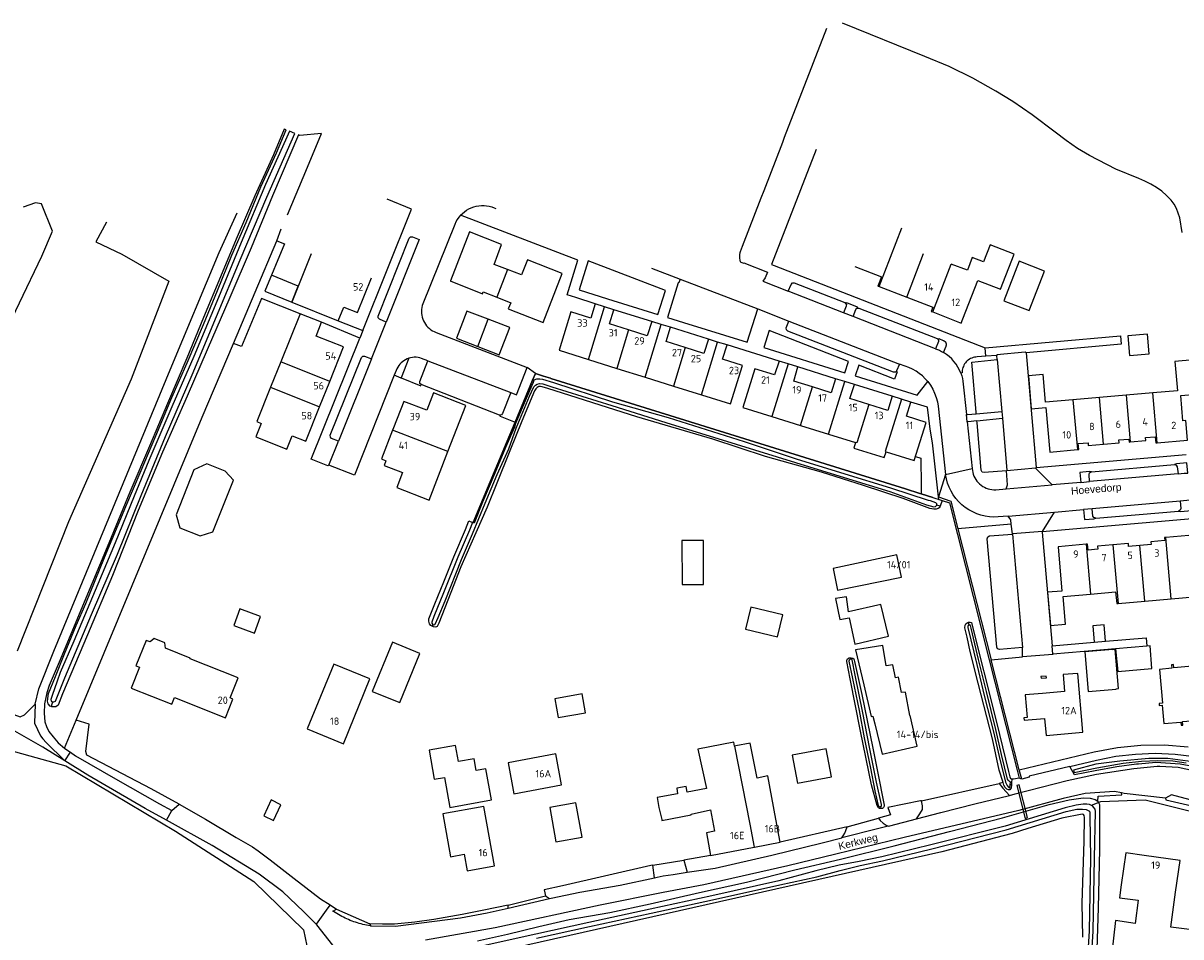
# Model space of a CAD drawing. Header units: metres. Extents: x 174248 to 174892, y 462063 to 462851.
# Tile 19 of 20: x 174540 to 174775, y 462652 to 462837. Entities that reach past the tile are written whole.
import ezdxf

# ---------------------------------------------------------------- set-up
doc = ezdxf.new("R2010")
doc.units = ezdxf.units.M
for name, color, linetype, lineweight in [('BTD-groenvoorziening', 252, 'Continuous', 9), ('BTD-loofbos', 252, 'Continuous', 9), ('Kunstwerkdeel', 252, 'Continuous', 9), ('Nummeraanduidingreeks', 252, 'Continuous', 9), ('OpenbareRuimteLabel', 252, 'Continuous', 9), ('OTD-erf', 252, 'Continuous', 9), ('OTD-open verharding', 252, 'Continuous', 9), ('OverigBouwwerk', 252, 'Continuous', 9), ('OWD', 252, 'Continuous', 9), ('Pand', 252, 'Continuous', 9), ('Scheiding', 252, 'Continuous', 9), ('WGD-gesloten verharding', 252, 'Continuous', 9), ('WGD-half verhard', 252, 'Continuous', 9), ('WGD-onverhard', 252, 'Continuous', 9), ('WGD-open verharding', 252, 'Continuous', 9), ('WTD-waterloop', 252, 'Continuous', 9)]:
    doc.layers.add(name, color=color, linetype=linetype, lineweight=lineweight)
doc.styles.get("Standard").update_dxf_attribs({"font": 'isocpeur.ttf'})

msp = doc.modelspace()

# ---------------------------------------------------------------- linework, layer by layer
at = {"layer": 'BTD-groenvoorziening', "lineweight": -3}
msp.add_line((174731.45, 462756.44), (174732.45, 462746.97), dxfattribs=at)
for points in [[(174652.83, 462783.22), (174658.57, 462781.35), (174668.81, 462778.2), (174670.35, 462783.06), (174654.66, 462789.08), (174652.83, 462783.22)], [(174673.34, 462785.36), (174673.01, 462784.59), (174672.93, 462784.62), (174670.75, 462777.61), (174673.98, 462776.61), (174686.9, 462772.58), (174689.05, 462779.33)], [(174708.33, 462777.78), (174708.86, 462779.18), (174709.12, 462779.46), (174709.32, 462779.48), (174709.23, 462779.7), (174707.06, 462780.56), (174706.81, 462780.44), (174706.97, 462780.26), (174706.95, 462779.92), (174706.41, 462778.53)], [(174706.69, 462766.4), (174707.41, 462768.7), (174691.35, 462774.98), (174690.28, 462771.54), (174706.69, 462766.4)], [(174725.05, 462771.27), (174725.43, 462771.12), (174725.85, 462770.94), (174726.26, 462770.73), (174726.67, 462770.51)], [(174622.17, 462768.84), (174620.95, 462769.31), (174620.59, 462769.41), (174620.22, 462769.48), (174619.84, 462769.52), (174619.46, 462769.52), (174619.09, 462769.49), (174618.72, 462769.42), (174618.35, 462769.32)], [(174639.88, 462756.4), (174643.42, 462764.88), (174643.98, 462766.23), (174642.32, 462767.47)], [(174723.47, 462764.59), (174722.94, 462765.19), (174722.37, 462765.76), (174721.75, 462766.27), (174721.09, 462766.72), (174720.39, 462767.12), (174719.66, 462767.46), (174718.9, 462767.74), (174717.73, 462768.16)], [(174730.16, 462766.29), (174730.34, 462765.76), (174730.48, 462765.21), (174730.58, 462764.66), (174731.3, 462757.9)], [(174616.8, 462765.35), (174620.76, 462763.76), (174620.82, 462763.98)], [(174638.99, 462762.36), (174637.31, 462758.14), (174637.12, 462757.87), (174636.69, 462757.8)], [(174721, 462749.42), (174722.07, 462749.08), (174722.11, 462743.56), (174722.12, 462741.85), (174724.51, 462741.1), (174725.11, 462740.91), (174725.4, 462740.82), (174725.69, 462740.73), (174725.63, 462741.22), (174724.39, 462752.2), (174723.92, 462754.99), (174723.38, 462759.39), (174720.06, 462760.44)], [(174775.43, 462746.01), (174776.12, 462746.07), (174775.96, 462748.11), (174773.85, 462747.92), (174773.44, 462747.79), (174773.81, 462747.68), (174773.99, 462747.35), (174774.15, 462745.9), (174775.43, 462746.01)], [(174756.6, 462746.34), (174756.16, 462746.39), (174754.27, 462746.21), (174754.46, 462744.18), (174756.23, 462744.34), (174756.14, 462745.8), (174756.22, 462746.1), (174756.6, 462746.34)], [(174776.6, 462740.56), (174775.91, 462740.5), (174774.59, 462740.38), (174774.69, 462738.9), (174774.56, 462738.53), (174774.23, 462738.37), (174774.69, 462738.3), (174776.79, 462738.49), (174776.6, 462740.56)], [(174757.49, 462736.91), (174757.09, 462737.03), (174756.92, 462737.35), (174756.77, 462738.84), (174755.01, 462738.68), (174755.21, 462736.62), (174757.09, 462736.78), (174757.49, 462736.91)], [(174740.61, 462733.71), (174740.61, 462733.72), (174740.33, 462735.7), (174729.58, 462734.74), (174729.55, 462734.73), (174736.33, 462708.23), (174742.67, 462708.79), (174742.65, 462710.48), (174742.64, 462710.68), (174738.01, 462710.3), (174737.61, 462710.42), (174737.45, 462710.77), (174735.52, 462732.74), (174735.65, 462733.17), (174735.95, 462733.33), (174740.61, 462733.71)], [(174487.47, 462673.83), (174486.96, 462674), (174499.39, 462700.47), (174500, 462700.3), (174548.88, 462686.72), (174571.1, 462673.48), (174586.98, 462663.29), (174597.03, 462653.5), (174598.73, 462645.37)], [(174598.73, 462645.37), (174600.91, 462645.86), (174602.74, 462646.33), (174602.9, 462646.37), (174603.64, 462646.74), (174603.9, 462648.13), (174603.71, 462649.46), (174599.7, 462654.54), (174597, 462657.24), (174592.86, 462661.23), (174588.07, 462664.76), (174578.53, 462670.61), (174569.25, 462675.7), (174564.94, 462678.06), (174553.33, 462684.86), (174548.67, 462687.77), (174544.2, 462690.5), (174538.06, 462694.03)], [(174548.59, 462690.3), (174548.62, 462690.28), (174548.86, 462690.12), (174549.82, 462689.47), (174550.87, 462688.76), (174558.91, 462684.1), (174567.86, 462679.01), (174570.34, 462677.68), (174571.82, 462678.98)], [(174737.95, 462683.18), (174738.65, 462682.19), (174740.04, 462680.72), (174741.17, 462681.04), (174751.68, 462683.78), (174757.65, 462685.05), (174765.21, 462686.18), (174769.95, 462686.66), (174770.45, 462686.66), (174774.16, 462686.44), (174779.45, 462685.3)], [(174778.99, 462686.25), (174774.58, 462687.09), (174769.67, 462687.41), (174766.16, 462687.1), (174765.74, 462687.07), (174761.73, 462686.55), (174757.39, 462685.72), (174753.18, 462684.91), (174752.22, 462686.59), (174743.98, 462684.66), (174744.02, 462684.43), (174742.51, 462684.05), (174742.01, 462684.22)], [(174740.49, 462684.03), (174740.45, 462683.38), (174740.4, 462682.85), (174740.36, 462682.27), (174740.09, 462681.84), (174739.79, 462681.85), (174739.49, 462682), (174739.12, 462682.33), (174738.89, 462682.82), (174738.71, 462683.36)], [(174757.93, 462679.6), (174757.96, 462680.61), (174762.78, 462680.85), (174762.71, 462681.23), (174761.28, 462681.51), (174755.35, 462681.13), (174750.88, 462680.08), (174741.94, 462677.69), (174718.67, 462672.23), (174704.83, 462668.8), (174695.1, 462666.5), (174678.08, 462662.6), (174669.9, 462661.09), (174657.1, 462658.5), (174635.87, 462653.89), (174621.71, 462651.39)], [(174632.26, 462651.25), (174638.36, 462652.63), (174644.7, 462654.18), (174650.8, 462655.56), (174659.04, 462657.04), (174667.23, 462658.79), (174677.23, 462661.06), (174686.73, 462663.16), (174696.56, 462665.68), (174705.81, 462667.83), (174716.67, 462670.54), (174727.86, 462673.41), (174738.58, 462676.2), (174748.07, 462678.88), (174752.13, 462679.86), (174754.92, 462680.23), (174756.39, 462680.15), (174757.35, 462679.94), (174757.93, 462679.6)], [(174713.5, 462676.12), (174713.85, 462675.67), (174714.42, 462675.14), (174715.01, 462674.74), (174715.46, 462674.51), (174715.75, 462674.58), (174721.15, 462675.99), (174721.83, 462676.99), (174722.38, 462677.9), (174722.42, 462678.65), (174722.18, 462679.65)], [(174786.36, 462676.45), (174786.22, 462677.29), (174772.8, 462680.88), (174771.62, 462680.17), (174771.65, 462679.87), (174786.36, 462676.45)], [(174674.04, 462667.64), (174674.7, 462665.15), (174680.42, 462666), (174691.88, 462668.6), (174702.1, 462671.1), (174706.07, 462672.11), (174706.35, 462672.54), (174706.64, 462673.06), (174706.89, 462673.63), (174707.11, 462674.37)], [(174646.05, 462660.36), (174646.84, 462659.84), (174647.18, 462659.92), (174653.02, 462661.1), (174661.19, 462662.57), (174668.09, 462664.05), (174667.79, 462666.61)], [(174610.43, 462654.68), (174610.57, 462654.32), (174610.79, 462654.29), (174615.63, 462654.26), (174628.81, 462655.94), (174634.24, 462656.94), (174638.49, 462657.86), (174638.47, 462658.48)]]:
    msp.add_lwpolyline(points, dxfattribs=at)
at = {"layer": 'BTD-loofbos', "lineweight": -3}
msp.add_line((174548.59, 462690.3), (174550.97, 462696.02), dxfattribs=at)
for points in [[(174593.75, 462798.43), (174597.8, 462808.04), (174600.66, 462814.91), (174596.28, 462814.47), (174596.13, 462814.54), (174596.01, 462814.6), (174590.77, 462802.24), (174586.44, 462791.73), (174582.1, 462781.64), (174577.52, 462771.02), (174573.47, 462761.65), (174568.48, 462750.32), (174563.52, 462738.49), (174558.35, 462725.28), (174553.25, 462713.26), (174548.2, 462701.3), (174547.3, 462699.02), (174546.85, 462698.69), (174546.59, 462698.68), (174546.05, 462698.71), (174545.71, 462698.83), (174545.3, 462699.31), (174545.16, 462699.82), (174545.36, 462701.41), (174546.77, 462704.81), (174548.62, 462709.45), (174551, 462715.14), (174552.9, 462719.61), (174556.68, 462728.96), (174561.01, 462739.28), (174564.13, 462746.57), (174567.08, 462753.63), (174570.36, 462761.36), (174573.47, 462768.42), (174576.74, 462776.18), (174579.61, 462783.06), (174582.49, 462790.19), (174585.39, 462796.82), (174588.35, 462804.04), (174591.52, 462810.95), (174593.54, 462815.59), (174593.12, 462815.76), (174590.94, 462810.53), (174587.15, 462802.24), (174583.38, 462793.46), (174580.23, 462785.83), (174576.79, 462777.57), (174573.38, 462769.38), (174569.46, 462760.15), (174565.8, 462751.54), (174561.81, 462742.2), (174557.56, 462731.88), (174552.28, 462719.06), (174547.74, 462708.21), (174545.52, 462703.04), (174545.06, 462701.53), (174544.57, 462699.27), (174544.48, 462697.43), (174544.66, 462695.67), (174544.98, 462694.67), (174545.46, 462693.71), (174546.29, 462692.62), (174547.31, 462691.4), (174548.59, 462690.3)], [(174582.84, 462772.34), (174591.59, 462793.15), (174592.52, 462795.55)]]:
    msp.add_lwpolyline(points, dxfattribs=at)
at = {"layer": 'Kunstwerkdeel', "lineweight": -3}
for points in [[(174741.51, 462682.75), (174743.17, 462676.05), (174743.65, 462676.29), (174741.98, 462682.89), (174741.51, 462682.75)], [(174794.69, 462672.92), (174767.49, 462679.75), (174758.45, 462679.45), (174756.54, 462678.7)]]:
    msp.add_lwpolyline(points, dxfattribs=at)
at = {"layer": 'OTD-erf', "lineweight": -3}
for p, q in [((174667.57, 462776.78), (174659.88, 462779.16)), ((174679.02, 462773.21), (174671.35, 462775.61)), ((174704.78, 462765.19), (174697.14, 462767.62)), ((174716.25, 462761.62), (174708.6, 462764.02)), ((174742, 462685.95), (174736.33, 462708.23)), ((174738.71, 462683.36), (174737.95, 462683.18)), ((174707.11, 462674.37), (174693.54, 462671.29)), ((174679.46, 462668.54), (174674.04, 462667.64))]:
    msp.add_line(p, q, dxfattribs=at)
for points in [[(174604.06, 462776.94), (174609.03, 462774.95), (174618.88, 462799.53), (174613.94, 462801.59)], [(174628.84, 462798.32), (174628.48, 462797.89), (174628.16, 462797.44), (174627.88, 462796.96), (174627.64, 462796.45), (174621.18, 462780.37), (174621.06, 462779.99), (174620.98, 462779.61), (174620.93, 462779.22), (174620.91, 462778.82), (174620.93, 462778.43), (174620.98, 462778.04), (174621.07, 462777.66), (174621.18, 462777.28), (174621.33, 462776.91), (174621.51, 462776.56), (174621.73, 462776.23), (174621.96, 462775.92), (174622.23, 462775.63), (174622.52, 462775.36), (174622.83, 462775.12), (174623.16, 462774.9), (174623.51, 462774.72), (174623.87, 462774.56), (174642.32, 462767.47)], [(174591.59, 462793.15), (174593.18, 462792.51), (174589.16, 462782.95)], [(174571.82, 462678.98), (174566.16, 462682.09), (174553.11, 462688.88), (174552.94, 462689.64), (174553.63, 462695.17), (174550.97, 462696.02), (174576.52, 462757.36), (174582.84, 462772.34)], [(174636.69, 462757.8), (174636.86, 462757.61), (174639.88, 462756.4)], [(174726.38, 462740.51), (174726.38, 462740.52), (174727.84, 462740.06), (174735.92, 462708.2), (174741.59, 462685.86), (174742.01, 462684.22), (174740.86, 462684), (174740.49, 462684.03)], [(174722.18, 462679.65), (174722.02, 462679.61), (174715.35, 462678.29), (174715.89, 462676.77), (174713.5, 462676.12)], [(174667.79, 462666.61), (174667.35, 462666.53), (174649.45, 462662.38), (174645.75, 462661.61), (174646.05, 462660.36)], [(174638.47, 462658.48), (174633.52, 462657.46), (174629.17, 462656.58), (174623.41, 462655.6), (174619.54, 462655.05), (174615.43, 462654.65), (174612.99, 462654.63), (174610.43, 462654.68)]]:
    msp.add_lwpolyline(points, dxfattribs=at)
at = {"layer": 'OTD-open verharding', "lineweight": -3}
for points in [[(174534.93, 462771.09), (174544.03, 462790.01), (174546.16, 462795.08), (174543.98, 462800.64), (174542.74, 462800.84), (174540.21, 462799.96)], [(174557.1, 462796.9), (174554.98, 462792.94), (174560.19, 462790.41), (174569.76, 462784.94), (174562.09, 462765.09), (174549.43, 462736.19), (174539.04, 462709.99)], [(174618.35, 462769.32), (174616.8, 462765.35), (174616.79, 462765.32), (174615.37, 462765.87)]]:
    msp.add_lwpolyline(points, dxfattribs=at)
at = {"layer": 'OverigBouwwerk', "lineweight": -3}
msp.add_lwpolyline([(174589.16, 462782.95), (174594.65, 462780.7), (174595.94, 462783.93), (174595.94, 462783.93), (174590.51, 462786.16), (174589.16, 462782.95)], dxfattribs=at)
at = {"layer": 'OWD', "lineweight": -3}
for p, q in [((174725.95, 462739.35), (174725.28, 462739.53)), ((174623.26, 462715.38), (174623.1, 462715.02)), ((174731.83, 462715.25), (174731.73, 462715.86)), ((174707.82, 462708.65), (174707.87, 462708.37)), ((174546.18, 462699.69), (174545.88, 462698.77)), ((174740.4, 462682.85), (174740.17, 462682.86)), ((174713.87, 462678.46), (174713.97, 462678.08))]:
    msp.add_line(p, q, dxfattribs=at)
for points in [[(174643.98, 462766.23), (174645.62, 462765.72), (174647.04, 462765.28), (174647.14, 462765.25), (174691.43, 462751.42), (174718.95, 462742.84), (174721.89, 462741.92), (174722.12, 462741.85)], [(174725.95, 462739.35), (174725.78, 462739.01), (174725.6, 462738.86), (174725.17, 462738.78), (174724.72, 462738.73), (174723.87, 462738.86), (174718.49, 462740.92), (174710.42, 462743.56), (174701.91, 462746.26), (174690.63, 462749.42), (174679.96, 462752.96), (174664.53, 462757.43), (174646.52, 462763.2), (174645.37, 462763.57), (174644.99, 462763.6), (174644.68, 462763.59), (174644.37, 462763.39), (174644.09, 462763.12), (174643.81, 462762.72), (174641.27, 462756.58), (174638.79, 462750.57), (174636.2, 462744), (174634.22, 462739.13), (174631.94, 462733.92), (174628.9, 462727.07), (174626.88, 462721.83), (174624.4, 462715.67), (174624.09, 462714.99), (174623.97, 462714.88), (174623.67, 462714.85), (174623.35, 462714.88), (174623.1, 462715.02)], [(174631.38, 462736.03), (174638.28, 462752.56), (174639.88, 462756.4)], [(174725.69, 462740.73), (174725.78, 462740.7), (174726.38, 462740.51), (174725.95, 462739.35)], [(174623.1, 462715.02), (174622.84, 462715.17), (174622.56, 462715.51), (174622.38, 462716.04), (174622.43, 462716.49), (174623.61, 462719.54), (174625.45, 462724.01), (174627.45, 462729.1), (174629.81, 462734.64), (174630.5, 462736.37), (174631.28, 462736.07)], [(174738.71, 462683.36), (174737.91, 462685.86), (174736.6, 462692.19), (174733.67, 462703.5), (174732.08, 462709.88), (174731.42, 462712.8), (174730.99, 462714.69), (174731.04, 462715.25), (174731.19, 462715.53), (174731.47, 462715.74), (174731.73, 462715.86)], [(174731.73, 462715.86), (174732.05, 462715.88), (174732.3, 462715.75), (174733.78, 462709.78), (174735.78, 462702.05), (174737.98, 462693.05), (174739.81, 462685.6), (174740.06, 462684.47), (174740.22, 462684.18), (174740.49, 462684.03)], [(174713.97, 462678.08), (174713.71, 462678.08), (174713.51, 462678.22), (174713.2, 462678.66), (174712.07, 462682.86), (174709.84, 462693.77), (174707.75, 462704.39), (174707.06, 462707.86), (174707.05, 462708.14), (174707.22, 462708.45), (174707.51, 462708.62), (174707.82, 462708.65)], [(174707.82, 462708.65), (174707.93, 462708.65), (174708.26, 462708.58), (174708.47, 462708.4), (174708.65, 462707.9), (174710.09, 462701.21), (174712.33, 462690.3), (174713.36, 462685.24), (174714.55, 462679.1), (174714.61, 462678.76), (174714.63, 462678.57), (174714.52, 462678.26), (174714.28, 462678.11), (174713.97, 462678.08)], [(174752.22, 462686.59), (174757.64, 462687.86), (174761.56, 462688.66), (174765.54, 462689.13), (174769.54, 462689.28), (174773.55, 462689.1), (174777.52, 462688.61)], [(174757.93, 462679.6), (174758.24, 462678.88), (174758.25, 462669.81), (174757.95, 462657.95), (174757.73, 462649.6), (174757.59, 462647.22), (174757.41, 462645.23), (174757.19, 462642.95), (174756.9, 462640.73)], [(174754.88, 462651.99), (174754.73, 462658.91), (174755.14, 462671.48), (174755.24, 462676.29), (174755.14, 462676.7), (174755.03, 462676.85), (174754.76, 462676.93), (174750.59, 462676.12), (174743.7, 462674.05), (174740.54, 462673.05), (174726.3, 462669.29), (174639.58, 462649.77)]]:
    msp.add_lwpolyline(points, dxfattribs=at)
at = {"layer": 'Pand', "lineweight": -3}
for p, q in [((174713.59, 462783.88), (174718.19, 462795.73)), ((174719.19, 462781.72), (174722.63, 462790.58)), ((174724.46, 462778.72), (174728.22, 462788.41)), ((174638.37, 462787.31), (174636.2, 462781.68)), ((174713.59, 462783.88), (174719.19, 462781.72)), ((174654.74, 462769.08), (174657.97, 462779.76)), ((174632.33, 462771.73), (174634.45, 462777.22)), ((174666.22, 462765.48), (174669.46, 462776.19)), ((174662.86, 462775.09), (174660.5, 462767.28)), ((174674.31, 462771.5), (174671.95, 462763.69)), ((174677.66, 462761.9), (174680.9, 462772.62)), ((174592.41, 462768.59), (174590.35, 462763.45)), ((174602.34, 462764.64), (174592.41, 462768.59)), ((174654.74, 462769.08), (174660.5, 462767.28)), ((174660.5, 462767.28), (174666.22, 462765.48)), ((174695.21, 462768.2), (174691.9, 462757.53)), ((174600.28, 462759.49), (174602.34, 462764.64)), ((174666.22, 462765.48), (174671.95, 462763.69)), ((174703.35, 462753.98), (174706.65, 462764.62)), ((174590.35, 462763.45), (174600.28, 462759.49)), ((174671.95, 462763.69), (174677.66, 462761.9)), ((174697.69, 462755.73), (174700.11, 462763.53)), ((174763.64, 462761.84), (174758.27, 462761.38)), ((174769.02, 462762.3), (174763.64, 462761.84)), ((174763.64, 462761.84), (174764.46, 462752.37)), ((174769.9, 462752.21), (174769.02, 462762.3)), ((174758.27, 462761.38), (174752.88, 462760.92)), ((174752.88, 462760.92), (174753.76, 462750.82)), ((174759.09, 462751.9), (174758.27, 462761.38)), ((174691.9, 462757.53), (174697.69, 462755.73)), ((174626.26, 462750.43), (174615.07, 462754.75)), ((174697.69, 462755.73), (174703.35, 462753.98)), ((174703.35, 462753.98), (174708.85, 462752.27)), ((174755.53, 462731.63), (174756.43, 462721.55)), ((174760.96, 462731.5), (174762.02, 462719.63)), ((174767.4, 462720.11), (174766.4, 462731.36)), ((174772.78, 462720.59), (174771.67, 462733.02)), ((174762.02, 462719.63), (174767.4, 462720.11)), ((174767.4, 462720.11), (174772.78, 462720.59))]:
    msp.add_line(p, q, dxfattribs=at)
for points in [[(174638.37, 462787.31), (174635.61, 462788.35), (174637.15, 462792.37), (174630.64, 462794.92), (174626.77, 462784.99), (174626.75, 462784.99), (174633.27, 462782.41), (174633.39, 462782.77), (174636.2, 462781.68)], [(174724.46, 462778.72), (174730.25, 462776.47), (174730.57, 462777.3), (174733.61, 462785.12), (174738.22, 462783.33), (174740.98, 462790.42), (174736.1, 462792.31), (174734.77, 462788.88), (174732.49, 462789.77), (174731.48, 462787.15), (174728.22, 462788.41)], [(174598.58, 462790.51), (174594.65, 462780.7), (174604.06, 462776.94), (174605.16, 462779.7), (174607.94, 462778.59), (174610.76, 462785.64)], [(174636.2, 462781.68), (174639, 462780.59), (174638.5, 462779.33), (174645.56, 462776.55), (174649.43, 462786.49), (174642.38, 462789.26), (174641.18, 462786.24), (174638.37, 462787.31)], [(174708.72, 462787.92), (174714.09, 462785.83), (174713.36, 462783.97), (174713.59, 462783.88)], [(174747.08, 462786.98), (174741.96, 462789.03), (174738.85, 462780.97), (174743.97, 462778.99), (174747.08, 462786.98)], [(174657.97, 462779.76), (174656.11, 462780.34), (174655.25, 462777.48), (174651.16, 462778.76), (174648.8, 462770.95), (174648.81, 462770.94), (174654.74, 462769.08)], [(174719.19, 462781.72), (174724.49, 462779.67), (174724.17, 462778.83), (174724.46, 462778.72)], [(174602.34, 462764.64), (174605.13, 462771.62), (174599.56, 462773.83), (174600.67, 462776.65), (174596.34, 462778.36), (174592.41, 462768.59)], [(174634.45, 462777.22), (174630.1, 462778.9), (174627.98, 462773.42), (174632.33, 462771.73)], [(174662.86, 462775.09), (174659, 462776.3), (174659.88, 462779.16), (174657.97, 462779.76)], [(174632.33, 462771.73), (174636.66, 462770.04), (174638.8, 462775.54), (174638.8, 462775.54), (174634.45, 462777.22)], [(174669.46, 462776.19), (174667.57, 462776.78), (174666.66, 462773.9), (174662.86, 462775.09)], [(174674.31, 462771.5), (174670.47, 462772.71), (174671.35, 462775.61), (174669.46, 462776.19)], [(174764.33, 462769.92), (174768.31, 462770.26), (174767.95, 462774.23), (174764, 462773.89), (174764.33, 462769.92)], [(174680.9, 462772.62), (174679.02, 462773.21), (174678.11, 462770.31), (174674.31, 462771.5)], [(174677.66, 462761.9), (174683.49, 462760.07), (174685.94, 462767.85), (174681.91, 462769.12), (174682.8, 462772.02), (174680.9, 462772.62)], [(174695.21, 462768.2), (174693.34, 462768.77), (174692.45, 462765.94), (174688.42, 462767.19), (174686.01, 462759.36), (174691.9, 462757.53)], [(174769.9, 462752.21), (174776.1, 462752.75), (174775.75, 462756.69), (174775.14, 462756.64), (174774.69, 462761.78), (174777.92, 462762.06), (174777.32, 462769.03), (174773.52, 462768.7), (174774.03, 462762.73), (174769.02, 462762.3)], [(174700.11, 462763.53), (174696.32, 462764.72), (174697.14, 462767.62), (174695.21, 462768.2)], [(174706.65, 462764.62), (174704.78, 462765.19), (174703.93, 462762.34), (174700.11, 462763.53)], [(174711.53, 462759.96), (174707.71, 462761.16), (174708.6, 462764.02), (174706.65, 462764.62)], [(174752.88, 462760.92), (174747.31, 462760.44), (174746.87, 462766.03), (174743.84, 462765.79), (174744.43, 462759.06), (174747.37, 462759.32), (174748.16, 462750.33), (174753.76, 462750.82)], [(174590.35, 462763.45), (174587.54, 462756.48), (174588.44, 462756.12), (174587.35, 462753.38), (174593.62, 462750.88), (174594.72, 462753.62), (174597.49, 462752.52), (174600.28, 462759.49)], [(174626.26, 462750.43), (174629.89, 462759.78), (174623.36, 462762.3), (174622, 462758.78), (174617.31, 462760.58), (174615.25, 462755.21), (174615.07, 462754.75)], [(174718.14, 462761.03), (174716.25, 462761.62), (174715.35, 462758.77), (174711.53, 462759.96)], [(174711.53, 462759.96), (174709.12, 462752.19), (174708.85, 462752.27)], [(174718.14, 462761.03), (174714.84, 462750.41), (174715.01, 462750.36)], [(174715.01, 462750.36), (174720.74, 462748.58), (174723.14, 462756.33), (174719.16, 462757.57), (174720.06, 462760.44), (174718.14, 462761.03)], [(174615.07, 462754.75), (174612.82, 462748.92), (174613.71, 462748.57), (174613.35, 462747.63), (174617.09, 462746.18), (174615.91, 462743.14), (174622.44, 462740.6), (174626.26, 462750.43)], [(174708.85, 462752.27), (174708.49, 462751.12), (174714.65, 462749.2), (174715.01, 462750.36)], [(174753.76, 462750.82), (174754.04, 462750.84), (174753.93, 462752.05), (174755.92, 462752.22), (174755.98, 462751.62), (174759.09, 462751.9)], [(174759.09, 462751.9), (174762.21, 462752.17), (174762.16, 462752.77), (174764.2, 462752.95), (174764.26, 462752.35), (174764.46, 462752.37)], [(174764.46, 462752.37), (174767.6, 462752.64), (174767.55, 462753.24), (174769.53, 462753.41), (174769.64, 462752.19), (174769.9, 462752.21)], [(174582.82, 462744.6), (174581.17, 462746.43), (174577.42, 462747.93), (174574.83, 462746.71), (174571.2, 462737.6), (174571.98, 462734.99), (174576.1, 462733.35), (174578.65, 462734.15), (174582.82, 462744.6)], [(174772.78, 462720.59), (174778.11, 462721.07), (174778.39, 462717.84), (174781.89, 462718.15), (174781.31, 462724.82), (174778.08, 462724.54), (174777.65, 462729.56), (174778.26, 462729.62), (174777.92, 462733.56), (174771.67, 462733.02)], [(174673.7, 462723.46), (174678.07, 462723.48), (174678.04, 462732.39), (174673.67, 462732.37), (174673.7, 462723.46)], [(174755.53, 462731.63), (174749.85, 462731.14), (174750.65, 462722.16), (174747.72, 462721.9), (174748.32, 462715.19), (174751.36, 462715.46), (174750.86, 462721.06), (174756.43, 462721.55)], [(174760.96, 462731.5), (174757.86, 462731.23), (174757.91, 462730.63), (174755.92, 462730.46), (174755.82, 462731.65), (174755.53, 462731.63)], [(174766.4, 462731.36), (174764.14, 462731.17), (174764.09, 462731.77), (174760.96, 462731.5)], [(174771.67, 462733.02), (174771.43, 462733), (174771.48, 462732.4), (174768.63, 462732.16), (174768.68, 462731.56), (174766.4, 462731.36)], [(174705.17, 462722.33), (174718.12, 462724.98), (174717.2, 462729.5), (174704.33, 462726.7), (174705.17, 462722.33)], [(174756.43, 462721.55), (174761.52, 462722.01), (174761.73, 462719.61), (174762.02, 462719.63)], [(174713.98, 462719.4), (174707.4, 462717.93), (174707, 462720.98), (174704.8, 462720.63), (174705.62, 462716.4), (174707.53, 462716.74), (174708.7, 462711.4), (174715.48, 462713), (174713.98, 462719.4)], [(174588.31, 462717.01), (174584.11, 462718.54), (174582.88, 462715.18), (174587.08, 462713.65), (174588.31, 462717.01)], [(174693.01, 462712.88), (174694.09, 462717.33), (174687.61, 462718.9), (174686.54, 462714.45), (174693.01, 462712.88)], [(174759.19, 462715.29), (174756.9, 462715.11), (174757.17, 462711.78), (174759.47, 462711.98), (174759.19, 462715.29)], [(174569.08, 462710.59), (174568.91, 462711.66), (174566.8, 462712.54), (174565.98, 462711.83), (174565.16, 462712.16), (174563.09, 462707), (174563.81, 462706.71), (174562.12, 462702.5), (174570.32, 462699.21), (174570.87, 462700.58), (174581.2, 462696.44), (174582.73, 462700.26), (174582.15, 462700.49), (174583.77, 462704.54), (174574.03, 462708.44), (174574.09, 462708.58), (174569.08, 462710.59)], [(174620.59, 462709.52), (174615.03, 462711.79), (174610.96, 462701.82), (174616.51, 462699.55), (174620.59, 462709.52)], [(174712.76, 462695.25), (174714.21, 462689.09), (174721.32, 462690.75), (174719.88, 462696.91), (174719.81, 462696.9), (174718.92, 462701.68), (174718.11, 462701.58), (174717.52, 462704.73), (174716.9, 462704.59), (174716.42, 462707.23), (174715.01, 462706.97), (174714.34, 462711.15), (174708.85, 462710.27), (174710.5, 462703.18), (174712, 462696.73), (174712.37, 462696.82), (174712.76, 462695.25)], [(174755.94, 462701.8), (174761.62, 462702.29), (174761.62, 462702.35), (174762.09, 462702.39), (174761.41, 462710.3), (174760.94, 462710.26), (174760.93, 462710.32), (174755.25, 462709.84), (174755.94, 462701.8)], [(174767.85, 462711), (174761.52, 462710.43), (174761.93, 462705.84), (174768.88, 462706.43), (174768.49, 462711.06), (174767.85, 462711)], [(174610.48, 462704.36), (174603.14, 462707.36), (174597.77, 462694.21), (174605.11, 462691.21), (174610.48, 462704.36)], [(174754.86, 462693.54), (174753.83, 462705.47), (174750.87, 462705.21), (174751.16, 462701.78), (174746.67, 462701.4), (174743.16, 462701.1), (174743.57, 462696.51), (174742.95, 462696.45), (174743, 462695.96), (174747.12, 462696.32), (174747.42, 462692.89), (174754.86, 462693.54)], [(174777.75, 462707.01), (174773.3, 462706.61), (174773.24, 462707.24), (174772.86, 462707.2), (174772.93, 462706.5), (174770.39, 462706.27), (174771, 462699.43), (174770.3, 462699.37), (174770.33, 462698.99), (174770.96, 462699.04), (174771.3, 462695.28), (174774.7, 462695.58), (174774.76, 462694.95), (174775.14, 462694.99), (174775.08, 462695.7), (174778.65, 462696.01), (174778.04, 462702.86), (174778.75, 462702.92), (174778.71, 462703.3), (174778.09, 462703.24), (174777.75, 462707.01)], [(174747.49, 462704.56), (174747.46, 462704.92), (174746.37, 462704.83), (174746.4, 462704.47), (174747.49, 462704.56)], [(174654.14, 462697.47), (174653.48, 462701.29), (174647.92, 462700.33), (174648.58, 462696.51), (174654.14, 462697.47)], [(174684.33, 462690.74), (174684.17, 462691.56), (174676.92, 462690.14), (174678.65, 462682.14), (174674.7, 462681.41), (174674.51, 462682.56), (174672.64, 462682.2), (174672.79, 462681.06), (174668.63, 462680.29), (174669.01, 462678.26), (174669.57, 462675.86), (174669.63, 462675.64), (174675.56, 462676.79), (174675.53, 462676.94), (174679.47, 462677.8), (174680.29, 462673.49), (174678.63, 462673.16), (174679.46, 462668.54), (174688.33, 462670.27)], [(174688.33, 462670.27), (174688.38, 462670.28), (174693.54, 462671.29), (174692.68, 462675.93), (174691.07, 462684.69), (174688.88, 462684.26), (174687.48, 462691.35), (174684.61, 462690.79), (174684.33, 462690.74)], [(174631.56, 462688.15), (174628.41, 462687.6), (174627.84, 462690.88), (174622.49, 462689.94), (174623.46, 462684.02), (174625.59, 462684.37), (174626.64, 462678.3), (174635.1, 462679.86), (174633.93, 462686.1), (174631.98, 462685.76), (174631.56, 462688.15)], [(174639.64, 462681.04), (174649.3, 462682.87), (174648.11, 462689.17), (174638.45, 462687.33), (174639.64, 462681.04)], [(174684.33, 462690.74), (174687.42, 462674.9), (174688.33, 462670.27)], [(174697.05, 462683.21), (174703.96, 462684.52), (174702.89, 462690.17), (174695.98, 462688.86), (174697.05, 462683.21)], [(174592.46, 462678.84), (174590.47, 462679.81), (174589.01, 462676.57), (174590.96, 462675.66), (174592.46, 462678.84)], [(174630.14, 462665.45), (174635.72, 462666.46), (174633.55, 462678.48), (174625.21, 462676.98), (174626.78, 462668.32), (174629.54, 462668.82), (174630.14, 462665.45)], [(174653.47, 462672.27), (174652.21, 462679.21), (174646.89, 462678.26), (174648.13, 462671.3), (174653.47, 462672.27)], [(174773.67, 462661.1), (174774.56, 462667.57), (174767.32, 462668.57), (174763.56, 462669.09), (174762.67, 462662.61), (174762.31, 462660.01), (174766.07, 462659.5), (174765.49, 462654.81), (174761.5, 462655.38), (174760.6, 462647.6), (174790.17, 462643.9), (174790.75, 462643.83), (174790.67, 462643.22), (174795.58, 462642.58), (174796.27, 462651.07), (174791.08, 462651.73), (174772.73, 462654.04), (174773.67, 462661.1)]]:
    msp.add_lwpolyline(points, dxfattribs=at)
at = {"layer": 'Scheiding', "lineweight": -3}
for points in [[(174643.98, 462766.23), (174643.42, 462764.88), (174639.88, 462756.4), (174638.28, 462752.56), (174631.38, 462736.03)], [(174724.51, 462741.1), (174722.12, 462741.85), (174721.89, 462741.92), (174718.95, 462742.84), (174691.43, 462751.42), (174647.14, 462765.25), (174647.04, 462765.28), (174645.62, 462765.72), (174643.98, 462766.23)], [(174726.38, 462740.52), (174727.84, 462740.06), (174735.92, 462708.2), (174741.59, 462685.86), (174742.01, 462684.22)]]:
    msp.add_lwpolyline(points, dxfattribs=at)
at = {"layer": 'WGD-gesloten verharding', "lineweight": -3}
for p, q in [((174602.39, 462658.54), (174603.73, 462657.67)), ((174638.49, 462657.86), (174646.84, 462659.84))]:
    msp.add_line(p, q, dxfattribs=at)
for points in [[(174721.15, 462675.99), (174726.08, 462677.28), (174732.98, 462679), (174740.04, 462680.72)], [(174771.62, 462680.17), (174763.24, 462681.13), (174762.71, 462681.23)], [(174668.09, 462664.05), (174668.66, 462664.17), (174669.86, 462664.43), (174671.91, 462664.74), (174674.7, 462665.15)]]:
    msp.add_lwpolyline(points, dxfattribs=at)
at = {"layer": 'WGD-half verhard', "lineweight": -3}
for p, q in [((174608.42, 462773.43), (174600.67, 462776.65)), ((174609.03, 462774.95), (174608.42, 462773.43))]:
    msp.add_line(p, q, dxfattribs=at)
msp.add_lwpolyline([(174596.34, 462778.36), (174588.53, 462781.41), (174584.46, 462771.68), (174582.84, 462772.34)], dxfattribs=at)
at = {"layer": 'WGD-onverhard', "lineweight": -3}
for points in [[(174542.64, 462699.26), (174543.43, 462702.34), (174546.43, 462710), (174556.8, 462734.96), (174570.01, 462767), (174579.94, 462790.74), (174583.6, 462798.83)], [(174508.37, 462708.09), (174539.6, 462696.63), (174540.49, 462697.09), (174542.64, 462699.26)], [(174542.64, 462699.26), (174542.56, 462695.4), (174543.74, 462692.84), (174544.24, 462692.22), (174544.87, 462691.43), (174548.67, 462687.77), (174549.82, 462689.47)]]:
    msp.add_lwpolyline(points, dxfattribs=at)
at = {"layer": 'WGD-open verharding', "lineweight": -3}
for p, q in [((174620.48, 462793.4), (174613.79, 462776.66)), ((174610.81, 462769.23), (174613.79, 462776.66)), ((174693.34, 462768.77), (174682.8, 462772.02)), ((174735.24, 462769.73), (174735.1, 462771.45)), ((174610.81, 462769.23), (174604.13, 462752.51)), ((174737.45, 462769.91), (174735.24, 462769.73)), ((174737.52, 462769.06), (174737.45, 462769.91)), ((174737.52, 462769.06), (174738.45, 462758.55)), ((174743.42, 462770.46), (174745.43, 462747.2)), ((174733.29, 462758.08), (174738.45, 462758.55)), ((174733.42, 462756.65), (174738.57, 462757.2)), ((174738.45, 462758.55), (174738.57, 462757.2)), ((174738.57, 462757.2), (174739.51, 462746.55)), ((174602.18, 462747.65), (174604.13, 462752.51)), ((174745.43, 462747.2), (174775.83, 462749.82)), ((174756.6, 462746.34), (174773.44, 462747.79)), ((174739.51, 462746.55), (174739.39, 462746.54)), ((174748.63, 462743.67), (174745.31, 462747.06)), ((174774.15, 462745.9), (174756.23, 462744.34)), ((174739.35, 462742.86), (174748.63, 462743.67)), ((174754.46, 462744.18), (174748.63, 462743.67)), ((174739.76, 462737.36), (174749.12, 462738.17)), ((174746.68, 462734.24), (174749.12, 462738.17)), ((174749.12, 462738.17), (174755.01, 462738.68)), ((174774.59, 462740.38), (174756.77, 462738.84)), ((174757.49, 462736.91), (174774.23, 462738.37)), ((174777, 462736.78), (174746.62, 462734.13)), ((174746.68, 462734.24), (174740.61, 462733.72)), ((174740.61, 462733.71), (174742.64, 462710.68)), ((174746.62, 462734.13), (174746.68, 462734.24)), ((174748.65, 462711.04), (174757.17, 462711.78)), ((174748.8, 462709.33), (174748.65, 462711.04)), ((174761.52, 462710.43), (174748.8, 462709.33)), ((174722.18, 462679.65), (174737.95, 462683.18)), ((174569.25, 462675.7), (174570.34, 462677.68)), ((174707.11, 462674.37), (174713.5, 462676.12)), ((174667.79, 462666.61), (174674.04, 462667.64)), ((174638.47, 462658.48), (174646.05, 462660.36)), ((174603.73, 462657.67), (174610.43, 462654.68))]:
    msp.add_line(p, q, dxfattribs=at)
for points in [[(174775.01, 462794.83), (174774.52, 462797.78), (174773.87, 462799.67), (174773.34, 462800.53), (174772.78, 462801.34), (174771.85, 462802.29), (174770.84, 462803.16), (174769.77, 462803.95), (174768.63, 462804.64), (174767.44, 462805.23), (174766.2, 462805.73), (174761.55, 462807.68), (174756.21, 462810.39), (174753.81, 462811.87), (174751.49, 462813.46), (174749.26, 462815.16), (174744.61, 462818.65), (174740.72, 462821.34), (174740.68, 462821.39), (174737.23, 462823.47), (174732.59, 462826.1), (174727.78, 462828.43), (174722.85, 462830.47), (174706.2, 462837.24)], [(174702.97, 462836.15), (174694.41, 462814.04), (174694.03, 462813.04), (174690.23, 462803.23), (174689.65, 462801.75), (174685.87, 462791.96), (174685.46, 462790.89), (174685.39, 462790.72), (174685.34, 462790.35), (174685.32, 462789.98), (174685.33, 462789.61), (174685.37, 462789.24), (174685.44, 462788.87), (174686.14, 462788.6), (174686.18, 462788.69), (174690.99, 462786.79), (174690.54, 462785.64), (174690.03, 462784.92), (174695.22, 462782.9)], [(174700.86, 462811.62), (174691.79, 462788.3), (174692.34, 462788.13), (174735.1, 462771.45)], [(174656.11, 462780.34), (174652.16, 462781.61), (174650.41, 462782.16), (174652.59, 462789.22), (174628.84, 462798.32), (174629.22, 462798.69), (174629.62, 462799.02), (174630.06, 462799.32), (174630.52, 462799.59), (174631, 462799.81), (174631.49, 462799.99), (174632, 462800.13), (174632.52, 462800.22), (174633.05, 462800.27), (174633.58, 462800.27), (174634.1, 462800.23), (174634.62, 462800.14), (174635.14, 462800.01), (174635.63, 462799.83), (174635.96, 462799.7)], [(174613.79, 462776.66), (174612.39, 462777.23), (174612.12, 462777.51), (174612.11, 462777.89), (174618.42, 462793.64), (174618.72, 462793.94), (174619.09, 462793.93), (174620.48, 462793.4)], [(174667.49, 462787.6), (174673.34, 462785.36), (174689.05, 462779.33), (174695.35, 462776.84)], [(174695.22, 462782.9), (174695.79, 462784.31), (174696.07, 462784.59), (174696.43, 462784.59), (174706.68, 462780.6), (174706.81, 462780.44)], [(174725.51, 462773.17), (174725.65, 462773.02), (174725.64, 462772.7), (174725.05, 462771.27), (174708.33, 462777.78), (174706.41, 462778.53), (174695.22, 462782.9)], [(174709.32, 462779.48), (174709.52, 462779.49), (174725.37, 462773.32), (174725.51, 462773.17)], [(174717.03, 462766.66), (174716.9, 462766.52), (174716.52, 462766.48), (174695.09, 462774.83), (174694.83, 462775.07), (174694.8, 462775.48), (174695.35, 462776.84)], [(174695.35, 462776.84), (174717.73, 462768.16), (174717.12, 462766.77), (174717.03, 462766.66)], [(174602.18, 462747.65), (174601.92, 462747.54), (174598.58, 462748.86), (174608.42, 462773.43)], [(174735.1, 462771.45), (174762.48, 462773.86), (174762.63, 462772.16), (174743.42, 462770.46)], [(174735.24, 462769.73), (174733.45, 462769.59), (174733.18, 462769.57), (174732.91, 462769.52), (174732.65, 462769.46), (174732.39, 462769.37), (174732.14, 462769.25), (174731.9, 462769.12), (174731.68, 462768.96), (174731.46, 462768.79), (174731.27, 462768.6), (174731.09, 462768.39), (174730.93, 462768.17), (174730.79, 462767.93), (174730.68, 462767.68), (174730.58, 462767.43), (174730.51, 462767.16), (174730.46, 462766.89), (174730.4, 462766.35), (174730.16, 462766.29), (174729.89, 462766.94), (174729.57, 462767.55), (174729.2, 462768.14), (174728.77, 462768.7), (174728.31, 462769.22), (174727.8, 462769.69), (174727.25, 462770.12), (174726.67, 462770.51), (174727.17, 462771.76), (174727.2, 462771.83), (174727.22, 462771.89), (174727.24, 462771.97), (174727.24, 462772.04), (174727.25, 462772.11), (174727.24, 462772.18), (174727.23, 462772.25), (174727.21, 462772.32), (174727.19, 462772.39), (174727.16, 462772.46), (174727.13, 462772.52), (174727.09, 462772.58), (174727.04, 462772.64), (174726.99, 462772.69), (174726.94, 462772.74), (174726.88, 462772.78), (174726.81, 462772.82), (174726.75, 462772.85), (174726.68, 462772.88), (174725.76, 462773.25), (174725.51, 462773.17)], [(174618.35, 462769.32), (174618.01, 462769.19), (174617.68, 462769.03), (174617.36, 462768.84), (174617.07, 462768.63), (174616.79, 462768.39), (174616.53, 462768.13), (174616.3, 462767.84), (174616.1, 462767.54), (174615.92, 462767.22), (174615.77, 462766.88), (174615.37, 462765.87), (174607.32, 462745.64), (174602.18, 462747.65)], [(174604.13, 462752.51), (174602.72, 462753.1), (174602.46, 462753.33), (174602.43, 462753.74), (174608.75, 462769.51), (174609.04, 462769.78), (174609.4, 462769.78), (174610.81, 462769.23)], [(174636.69, 462757.8), (174620.82, 462763.98), (174620.56, 462764.22), (174620.55, 462764.6), (174622.17, 462768.84), (174638.99, 462762.36), (174640.16, 462761.91), (174642.32, 462767.47)], [(174733.29, 462758.08), (174733.26, 462758.4), (174732.4, 462768.53), (174737.52, 462769.06)], [(174743.42, 462770.46), (174743.42, 462770.46), (174743.17, 462770.55), (174737.43, 462770.03), (174737.45, 462769.91)], [(174717.03, 462766.66), (174717.27, 462766.57), (174716.73, 462765.1), (174709.47, 462767.94), (174708.77, 462765.76), (174721.3, 462761.85), (174723.47, 462764.59), (174724.01, 462763.85), (174724.47, 462763.08), (174724.86, 462762.26), (174725.17, 462761.4), (174725.41, 462760.53), (174725.55, 462759.63), (174727.07, 462745.76)], [(174733.42, 462756.65), (174731.67, 462756.46), (174731.45, 462756.44), (174731.3, 462757.9), (174731.5, 462757.92), (174733.29, 462758.08)], [(174739.39, 462746.54), (174734.88, 462746.16), (174734.51, 462746.25), (174734.31, 462746.63), (174733.46, 462756.22), (174733.42, 462756.65)], [(174727.07, 462745.76), (174725.63, 462741.22), (174728.12, 462740.4), (174729.55, 462734.73)], [(174727.07, 462745.76), (174732.45, 462746.97), (174732.5, 462746.58), (174732.57, 462746.19), (174732.68, 462745.81), (174732.82, 462745.44), (174733, 462745.08), (174733.2, 462744.74), (174733.43, 462744.42), (174733.69, 462744.12), (174733.97, 462743.85), (174734.28, 462743.6), (174734.6, 462743.37), (174734.95, 462743.18), (174735.31, 462743.01), (174735.68, 462742.88), (174736.06, 462742.78), (174736.45, 462742.71), (174736.85, 462742.68), (174737.24, 462742.68), (174739.35, 462742.86)], [(174739.76, 462737.36), (174737.71, 462737.18), (174736.82, 462737.15), (174735.94, 462737.21), (174735.07, 462737.34), (174734.21, 462737.54), (174733.37, 462737.83), (174732.56, 462738.18), (174731.78, 462738.61), (174731.05, 462739.1), (174730.36, 462739.65), (174729.72, 462740.27), (174729.14, 462740.94), (174728.62, 462741.65), (174728.17, 462742.41), (174727.79, 462743.21), (174727.47, 462744.04), (174727.24, 462744.89), (174727.07, 462745.76)], [(174739.35, 462742.86), (174739.63, 462743.68), (174739.39, 462746.54)], [(174745.31, 462747.06), (174739.51, 462746.54), (174739.51, 462746.55)], [(174745.31, 462747.06), (174745.44, 462747.08), (174745.43, 462747.2)], [(174740.33, 462735.7), (174740.28, 462736.59), (174739.76, 462737.36)], [(174746.62, 462734.13), (174746.61, 462734.12), (174748.65, 462711.04)], [(174759.47, 462711.98), (174767.69, 462712.69), (174767.85, 462711)], [(174748.8, 462709.33), (174748.8, 462709.3), (174742.67, 462708.79)], [(174742.51, 462684.05), (174742, 462685.95), (174757.2, 462689.56), (174761.89, 462690.46), (174766.65, 462690.93), (174771.43, 462690.96), (174776.19, 462690.57)], [(174571.82, 462678.98), (174577.18, 462675.93), (174583.4, 462672.19), (174586.66, 462670.3), (174587.83, 462669.52), (174590.26, 462667.69), (174592.68, 462665.8), (174595.11, 462663.9), (174597.52, 462662.05), (174600.45, 462659.79), (174602.39, 462658.54)], [(174715.46, 462674.51), (174713.52, 462674), (174706.07, 462672.11)], [(174602.39, 462658.54), (174601.98, 462657.98), (174599.6, 462654.65)], [(174610.57, 462654.32), (174610.55, 462654.33), (174610.17, 462654.39), (174609.79, 462654.46), (174609.42, 462654.53), (174609.04, 462654.61), (174608.67, 462654.71), (174608.3, 462654.81), (174607.93, 462654.91), (174607.57, 462655.03), (174607.21, 462655.15), (174606.85, 462655.28), (174606.49, 462655.42), (174606.14, 462655.56), (174605.79, 462655.71), (174605.44, 462655.87), (174605.09, 462656.04), (174604.75, 462656.21), (174604.42, 462656.39), (174604.08, 462656.58), (174603.75, 462656.78), (174603.43, 462656.98), (174603.11, 462657.19), (174602.98, 462657.27), (174603.73, 462657.67)]]:
    msp.add_lwpolyline(points, dxfattribs=at)
at = {"layer": 'WTD-waterloop', "lineweight": -3}
for points in [[(174595.24, 462814.91), (174594.18, 462815.33), (174593.4, 462813.56), (174589.31, 462804.55), (174584.42, 462792.82), (174579.83, 462781.63), (174574.82, 462769.72), (174570.38, 462759.5), (174565.68, 462748.58), (174562.75, 462741.39), (174558.88, 462731.92), (174555.33, 462723.55), (174550.47, 462711.99), (174547.74, 462705.63), (174547.13, 462703.86), (174546.08, 462701.01), (174545.85, 462700.16), (174545.91, 462699.83), (174546.18, 462699.69), (174546.45, 462699.69), (174546.8, 462699.83), (174548.65, 462704.58), (174554.1, 462717.43), (174559.32, 462729.64), (174564.11, 462741.51), (174569.07, 462753.47), (174574.49, 462766), (174579.41, 462777.78), (174584.2, 462789.31), (174589.62, 462802), (174593.8, 462811.52), (174595.24, 462814.91)], [(174725.28, 462739.53), (174725.31, 462739.82), (174725.08, 462740.05), (174724, 462740.44), (174723.62, 462740.5), (174715.97, 462743), (174706.73, 462745.83), (174696.89, 462748.86), (174686.31, 462752.39), (174670.95, 462757.25), (174659.65, 462760.4), (174647.73, 462764.36), (174645.49, 462765.01), (174644.89, 462765.08), (174644.19, 462765.09), (174643.69, 462764.86), (174643.52, 462764.45), (174642.34, 462761.63), (174639.99, 462756.1), (174639.73, 462755.35), (174637.96, 462751.27), (174635.79, 462746.06), (174633.29, 462740.18), (174631.62, 462735.94), (174631.38, 462736.03), (174631.28, 462736.07), (174630.65, 462734.49), (174628.29, 462729.02), (174625.38, 462721.76), (174623.45, 462716.97), (174623.02, 462715.82), (174623.02, 462715.63), (174623.15, 462715.42), (174623.37, 462715.34), (174623.65, 462715.37), (174623.71, 462715.46), (174624.27, 462716.82), (174625.69, 462720.17), (174629.02, 462728.54), (174631.24, 462733.77), (174633.81, 462739.95), (174636.24, 462745.8), (174638.6, 462751), (174640.12, 462755.13), (174642.82, 462761.65), (174643.66, 462763.56), (174643.98, 462763.88), (174644.33, 462764.1), (174644.84, 462764.22), (174645.52, 462764.17), (174647.34, 462763.55), (174659.45, 462759.74), (174670.43, 462756.28), (174684.65, 462751.89), (174696.68, 462748.2), (174706.52, 462745.17), (174715.76, 462742.34), (174723.19, 462739.65), (174724.68, 462739.19), (174725.04, 462739.31), (174725.28, 462739.53)], [(174731.83, 462715.25), (174731.73, 462715.22), (174731.67, 462715.19), (174731.59, 462714.97), (174731.58, 462714.76), (174733.37, 462707.29), (174734.97, 462700.69), (174736.76, 462693.64), (174737.94, 462688.59), (174739.24, 462683.45), (174739.55, 462682.76), (174739.77, 462682.45), (174739.9, 462682.35), (174740.1, 462682.27), (174740.17, 462682.86), (174740.24, 462683.43), (174740.01, 462683.55), (174739.75, 462683.8), (174739.61, 462684.04), (174738.38, 462689), (174737.23, 462694.08), (174735.36, 462701.78), (174733.74, 462708.27), (174732.27, 462714.62), (174732.1, 462715.19), (174731.93, 462715.28), (174731.83, 462715.25)], [(174707.87, 462708.37), (174707.65, 462708.26), (174707.53, 462708.17), (174707.47, 462707.96), (174708.2, 462704.43), (174709.56, 462697.93), (174710.61, 462692.42), (174711.86, 462686.23), (174712.75, 462681.69), (174713.45, 462678.72), (174713.65, 462678.5), (174713.75, 462678.45), (174713.87, 462678.46), (174713.99, 462678.47), (174714.1, 462678.58), (174714.09, 462678.88), (174713.08, 462683.4), (174711.67, 462690.5), (174710.28, 462697.46), (174708.77, 462705.1), (174708.15, 462708.23), (174708.06, 462708.37), (174707.87, 462708.37)], [(174778.19, 462687.41), (174772.07, 462688.24), (174768.23, 462688.25), (174762.38, 462687.71), (174757.51, 462687.09), (174752.97, 462685.86)], [(174752.97, 462685.86), (174753.12, 462685.38), (174757.74, 462686.36), (174763.07, 462687.28), (174766.77, 462687.68), (174770.09, 462687.84), (174773.13, 462687.77), (174775.78, 462687.34)], [(174756.15, 462640.17), (174756.97, 462653.24), (174757.24, 462668.04), (174757.44, 462677.47), (174757.36, 462677.96), (174757.06, 462678.37), (174756.87, 462678.54), (174756.2, 462678.87), (174755.7, 462678.96), (174754.96, 462678.96), (174753.53, 462678.73), (174751.27, 462678.25), (174739.13, 462674.53), (174724.06, 462670.71), (174714.14, 462668.28), (174709.59, 462667.35), (174705.52, 462666.58), (174700.82, 462665.43), (174693.31, 462663.41), (174679.7, 462660.38), (174667.24, 462657.7), (174654.78, 462654.99), (174644.05, 462652.63), (174632.21, 462649.95)], [(174644.23, 462651.82), (174654.96, 462654.18), (174667.42, 462656.89), (174679.88, 462659.57), (174693.51, 462662.6), (174701.01, 462664.24), (174705.73, 462665.52), (174709.75, 462666.54), (174714.32, 462667.47), (174724.26, 462669.91), (174739.36, 462673.73), (174751.48, 462677.45), (174753.68, 462677.92), (174754.81, 462677.94), (174755.52, 462677.88), (174755.84, 462677.75), (174756.21, 462677.53), (174756.26, 462677.23), (174756.32, 462677.03), (174756.3, 462676.56), (174756.41, 462668.05), (174756.14, 462653.27), (174755.33, 462640.22)]]:
    msp.add_lwpolyline(points, dxfattribs=at)

# ---------------------------------------------------------------- texts
at = {"layer": 'Nummeraanduidingreeks'}
for s, p in [('52', (174607.03, 462783.05)), ('14', (174722.74, 462783.02)), ('12', (174728.26, 462779.92)), ('33', (174652.46, 462775.73)), ('31', (174658.83, 462773.74)), ('29', (174664.01, 462772.11)), ('27', (174671.64, 462769.72)), ('54', (174601.42, 462769.06)), ('25', (174675.46, 462768.52)), ('23', (174683.18, 462766.1)), ('56', (174598.99, 462763)), ('21', (174689.69, 462764.18)), ('19', (174696.03, 462762.18)), ('17', (174701.27, 462760.55)), ('15', (174707.46, 462758.6)), ('58', (174596.57, 462756.94)), ('39', (174618.52, 462756.76)), ('13', (174712.7, 462756.98)), ('4', (174766.92, 462755.69)), ('11', (174719.01, 462755)), ('10', (174750.74, 462753.06)), ('8', (174756.13, 462754.75)), ('6', (174761.51, 462755.22)), ('2', (174772.78, 462754.97)), ('41', (174616.28, 462750.93)), ('9', (174752.9, 462728.89)), ('7', (174758.63, 462728.18)), ('5', (174763.91, 462728.64)), ('3', (174769.34, 462729.11)), ('14/01', (174715.21, 462726.74)), ('20', (174579.64, 462699.28)), ('12A', (174750.51, 462697.18)), ('18', (174602.39, 462695.03)), ('14-14/bis', (174717.2, 462692.35)), ('16A', (174644.01, 462684.41)), ('16E', (174683.42, 462671.86)), ('16B', (174690.45, 462673.24)), ('16', (174632.49, 462668.41)), ('19', (174768.72, 462665.85))]:
    msp.add_text(s, height=1.5, dxfattribs=at).set_placement(p)
at = {"layer": 'OpenbareRuimteLabel', "char_height": 1.5, "attachment_point": 7}
for s, insert, width, rotation in [('{\\fArial|b0|i0;Hoevedorp}', (174752.57, 462741.23), 13.5, 4.7), ('{\\fArial|b0|i0;Kerkweg}', (174705.66, 462669.23), 10.5, 13.9)]:
    msp.add_mtext(s, dxfattribs=dict(at, insert=insert, width=width, rotation=rotation))

doc.saveas('drawing.dxf')
